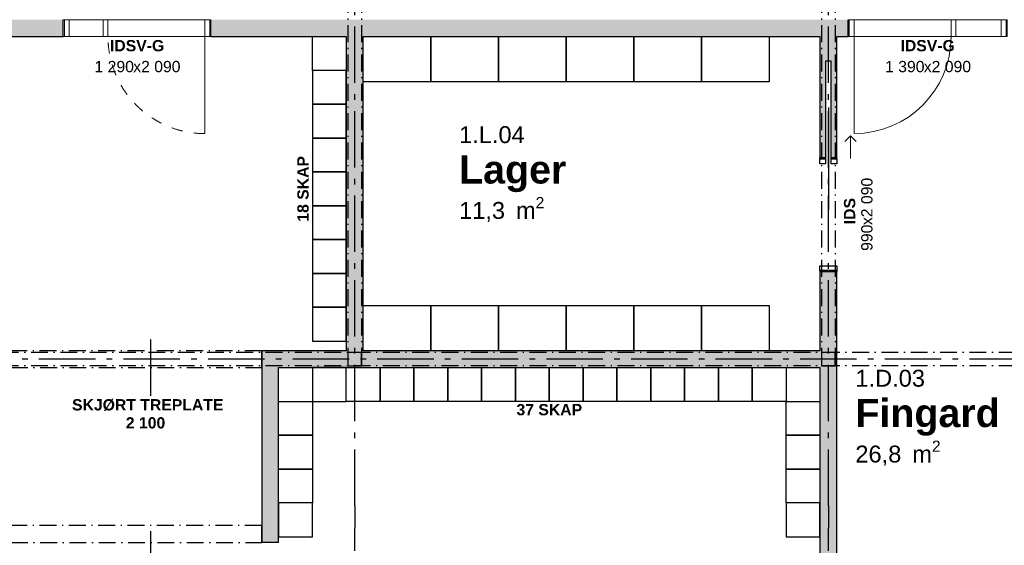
# Model space of a CAD drawing. Header units: millimetres. Extents: x 269 to 62306, y -15633 to 20300.
# Tile 31 of 90: x 16229 to 24960, y -151 to 4510. Entities that reach past the tile are written whole.
import ezdxf
from ezdxf.enums import TextEntityAlignment as Align

# ---------------------------------------------------------------- set-up
doc = ezdxf.new("R2010")
doc.units = ezdxf.units.MM
doc.header["$LTSCALE"] = 0.5
doc.header["$MEASUREMENT"] = 0
for name, pattern in [('Akselinje', [1500, 1000, -200, 100, -200]), ('Over snittplan', [520, 300, -100, 20, -100]), ('PLINE', [0]), ('Stipling', [400, 200, -200])]:
    doc.linetypes.add(name, pattern=pattern)
for name, color, linetype in [('222- Søyler', 7, 'Continuous'), ('222- Søyler  (Skravur)', 7, 'Continuous'), ('223- Bjelker', 7, 'Continuous'), ('242- Ikke-bærende innervegger (Skravur)(Nye konstruksjoner)', 7, 'Continuous'), ('242- Ikke-bærende innervegger(Nye konstruksjoner)', 7, 'Continuous'), ('244- Vinduer_ dører_ foldevegger(Nye konstruksjoner)', 7, 'Continuous'), ('245- Skjørt tekst', 7, 'Continuous'), ('245- Skjørt(Nye konstruksjoner)', 7, 'Continuous'), ('68-- Inventar (løst)(Nye konstruksjoner)', 7, 'Continuous'), ('68-- Inventar (tekst)(Nye konstruksjoner)', 7, 'Continuous'), ('82-- Modullinjer', 7, 'Continuous'), ('82-- Modullinjer(Nye konstruksjoner)', 7, 'Continuous'), ('852- Teknisk_symbolsk informasjon_ bygning(Nye konstruksjoner)', 7, 'Continuous'), ('862- M___Nettoareal(Nye konstruksjoner)', 7, 'Continuous'), ('862- M___Nettoareal(Tekst)(Nye konstruksjoner)', 7, 'Continuous')]:
    doc.layers.add(name, color=color, linetype=linetype)
doc.layers.add('234- Vinduer_ dører_ porter(Nye konstruksjoner)', color=7, linetype='Continuous', lineweight=0)
doc.styles.add('GENERATED_STYLE_1', font='Arial.ttf')
doc.styles.add('GENERATED_STYLE_2', font='Arial Bold.ttf')

# ---------------------------------------------------------------- blocks, each defined once
blk = doc.blocks.new('Fingard C_D_1.D.03_12', base_point=(24610.4, 1007.9))
at = {"layer": '862- M___Nettoareal(Tekst)(Nye konstruksjoner)', "insert": (23639, 777.1), "char_height": 150, "attachment_point": 1, "style": 'GENERATED_STYLE_1'}
blk.add_mtext('\\A1;{\\pql;\\pt0,100;\\fArial|b0|i0|c0|p0;\\W1.000000;26,8\\fArial|b0|i0|c0|p0;\\W1.000000;\\A1{\\H.66x;\\S^  ;}\\fArial|b0|i0|c0|p0;\\W1.000000; m\\fArial|b0|i0|c0|p0;\\W1.000000;\\A1{\\H.66x;\\S2^  ;}}', dxfattribs=at)
at = {"layer": '862- M___Nettoareal(Tekst)(Nye konstruksjoner)'}
for tag, height, style, p in [('ROOM_NUMBER', 150, 'GENERATED_STYLE_1', (23639, 1405.7)), ('ROOM_NAME', 250, 'GENERATED_STYLE_2', (23639, 1147.1))]:
    blk.add_attdef(tag, text='', height=height, dxfattribs=dict(at, style=style)).set_placement(p, align=Align.TOP_LEFT)
blk = doc.blocks.new('Stellerom A_B_1.B.02_14', base_point=(20480, 5331.8))
at = {"layer": '862- M___Nettoareal(Tekst)(Nye konstruksjoner)', "insert": (19362.3, 4977.1), "char_height": 150, "attachment_point": 1, "style": 'GENERATED_STYLE_1'}
blk.add_mtext('\\A1;{\\pql;\\pt0,100;\\fArial|b0|i0|c0|p0;\\W1.000000;7,8\\fArial|b0|i0|c0|p0;\\W1.000000;\\A1{\\H.66x;\\S^  ;}\\fArial|b0|i0|c0|p0;\\W1.000000; m\\fArial|b0|i0|c0|p0;\\W1.000000;\\A1{\\H.66x;\\S2^  ;}}', dxfattribs=at)
at = {"layer": '862- M___Nettoareal(Tekst)(Nye konstruksjoner)'}
for tag, height, style, p in [('ROOM_NUMBER', 150, 'GENERATED_STYLE_1', (19362.3, 5605.7)), ('ROOM_NAME', 250, 'GENERATED_STYLE_2', (19362.3, 5347.1))]:
    blk.add_attdef(tag, text='', height=height, dxfattribs=dict(at, style=style)).set_placement(p, align=Align.TOP_LEFT)
blk = doc.blocks.new('Lager_1.L.04_64', base_point=(20591.8, 3167.9))
at = {"layer": '862- M___Nettoareal(Tekst)(Nye konstruksjoner)', "insert": (20125, 2937.2), "char_height": 150, "attachment_point": 1, "style": 'GENERATED_STYLE_1'}
blk.add_mtext('\\A1;{\\pql;\\pt0,100;\\fArial|b0|i0|c0|p0;\\W1.000000;11,3\\fArial|b0|i0|c0|p0;\\W1.000000;\\A1{\\H.66x;\\S^  ;}\\fArial|b0|i0|c0|p0;\\W1.000000; m\\fArial|b0|i0|c0|p0;\\W1.000000;\\A1{\\H.66x;\\S2^  ;}}', dxfattribs=at)
at = {"layer": '862- M___Nettoareal(Tekst)(Nye konstruksjoner)'}
for tag, height, style, p in [('ROOM_NUMBER', 150, 'GENERATED_STYLE_1', (20125, 3565.8)), ('ROOM_NAME', 250, 'GENERATED_STYLE_2', (20125, 3307.2))]:
    blk.add_attdef(tag, text='', height=height, dxfattribs=dict(at, style=style)).set_placement(p, align=Align.TOP_LEFT)
blk = doc.blocks.new('Dør med sidefelt på side 2_4')
at = {"layer": '234- Vinduer_ dører_ porter(Nye konstruksjoner)', "linetype": 'PLINE'}
for p, q in [((652, 0), (652, 860)), ((-695, 0), (-705, 0)), ((-705, 0), (-705, -150)), ((-652, 0), (-695, 0)), ((-695, 0), (-695, -150)), ((-652, -150), (-652, 0)), ((-208, 0), (-251, 0)), ((-251, 0), (-251, -150)), ((-208, 0), (652, 0)), ((-208, -150), (-208, 0)), ((695, 0), (652, 0)), ((652, 0), (652, -150)), ((695, 0), (705, 0)), ((695, -150), (695, 0)), ((705, 0), (705, -150)), ((-695, -150), (-705, -150)), ((-695, -150), (-652, -150)), ((652, -150), (-652, -150)), ((-251, -150), (-208, -150)), ((652, -150), (695, -150)), ((695, -150), (705, -150))]:
    blk.add_line(p, q, dxfattribs=at)
at = {"layer": '234- Vinduer_ dører_ porter(Nye konstruksjoner)', "linetype": 'PLINE', "flags": 128}
blk.add_lwpolyline([(-652, -150), (-251, -150), (-251, 0), (-652, 0)], close=True, dxfattribs=at)
at = {"layer": '234- Vinduer_ dører_ porter(Nye konstruksjoner)', "linetype": 'PLINE'}
blk.add_arc((652, 0), 860, 90, 180, dxfattribs=at)
at = {"layer": '244- Vinduer_ dører_ foldevegger(Nye konstruksjoner)', "linetype": 'PLINE'}
for p, q in [((-705, 0), (-705, -150)), ((-705, 0), (-705, -150)), ((705, 0), (705, -150)), ((705, 0), (705, -150))]:
    blk.add_line(p, q, dxfattribs=at)
blk = doc.blocks.new('Dørstempel_2')
at = {"layer": '852- Teknisk_symbolsk informasjon_ bygning(Nye konstruksjoner)', "char_height": 100, "attachment_point": 1, "style": 'GENERATED_STYLE_1'}
for s, insert in [('\\A1;{\\pql;\\pt0,100;\\fArial|b0|i0|c0|p0;\\W1.000000;1\xa0390\\fArial|b0|i0|c0|p0;\\W1.000000;\\A1{\\H.66x;\\S^  ;}\\fArial|b0|i0|c0|p0;\\W1.000000;\\fArial|b0|i0|c0|p0;\\W1.000000;\\A1{\\H.66x;\\S^  ;}}', (-377.5, -365.7)), ('\\A1;{\\pql;\\pt0,100;\\fArial|b0|i0|c0|p0;\\W1.000000;x2\xa0090\\fArial|b0|i0|c0|p0;\\W1.000000;\\A1{\\H.66x;\\S^  ;}\\fArial|b0|i0|c0|p0;\\W1.000000;\\fArial|b0|i0|c0|p0;\\W1.000000;\\A1{\\H.66x;\\S^  ;}}', (-34.3, -365.7))]:
    blk.add_mtext(s, dxfattribs=dict(at, insert=insert))
at = {"layer": '852- Teknisk_symbolsk informasjon_ bygning(Nye konstruksjoner)', "style": 'GENERATED_STYLE_2'}
blk.add_attdef('AC_WIDO_ID', text='', height=100, dxfattribs=at).set_placement((0, -310.3), align=Align.BOTTOM_CENTER)
blk = doc.blocks.new('Dør med sidefelt på side 2_3')
at = {"layer": '234- Vinduer_ dører_ porter(Nye konstruksjoner)', "linetype": 'PLINE'}
for p, q in [((602, 0), (602, 860)), ((-645, 0), (-655, 0)), ((-655, 0), (-655, -150)), ((-602, 0), (-645, 0)), ((-645, 0), (-645, -150)), ((-602, -150), (-602, 0)), ((-258, 0), (-301, 0)), ((-301, 0), (-301, -150)), ((-258, 0), (602, 0)), ((-258, -150), (-258, 0)), ((645, 0), (602, 0)), ((602, 0), (602, -150)), ((645, 0), (655, 0)), ((645, -150), (645, 0)), ((655, 0), (655, -150)), ((-645, -150), (-655, -150)), ((-645, -150), (-602, -150)), ((602, -150), (-602, -150)), ((-301, -150), (-258, -150)), ((602, -150), (645, -150)), ((645, -150), (655, -150))]:
    blk.add_line(p, q, dxfattribs=at)
at = {"layer": '234- Vinduer_ dører_ porter(Nye konstruksjoner)', "linetype": 'PLINE', "flags": 128}
blk.add_lwpolyline([(-602, -150), (-301, -150), (-301, 0), (-602, 0)], close=True, dxfattribs=at)
at = {"layer": '234- Vinduer_ dører_ porter(Nye konstruksjoner)', "linetype": 'Stipling'}
blk.add_arc((602, 0), 860, 90, 180, dxfattribs=at)
at = {"layer": '244- Vinduer_ dører_ foldevegger(Nye konstruksjoner)', "linetype": 'PLINE'}
for p, q in [((-655, 0), (-655, -150)), ((-655, 0), (-655, -150)), ((655, 0), (655, -150)), ((655, 0), (655, -150))]:
    blk.add_line(p, q, dxfattribs=at)
blk = doc.blocks.new('Dørstempel_13')
at = {"layer": '852- Teknisk_symbolsk informasjon_ bygning(Nye konstruksjoner)', "char_height": 100, "attachment_point": 1, "style": 'GENERATED_STYLE_1'}
for s, insert in [('\\A1;{\\pql;\\pt0,100;\\fArial|b0|i0|c0|p0;\\W1.000000;1\xa0290\\fArial|b0|i0|c0|p0;\\W1.000000;\\A1{\\H.66x;\\S^  ;}\\fArial|b0|i0|c0|p0;\\W1.000000;\\fArial|b0|i0|c0|p0;\\W1.000000;\\A1{\\H.66x;\\S^  ;}}', (-377.5, -365.7)), ('\\A1;{\\pql;\\pt0,100;\\fArial|b0|i0|c0|p0;\\W1.000000;x2\xa0090\\fArial|b0|i0|c0|p0;\\W1.000000;\\A1{\\H.66x;\\S^  ;}\\fArial|b0|i0|c0|p0;\\W1.000000;\\fArial|b0|i0|c0|p0;\\W1.000000;\\A1{\\H.66x;\\S^  ;}}', (-34.3, -365.7))]:
    blk.add_mtext(s, dxfattribs=dict(at, insert=insert))
at = {"layer": '852- Teknisk_symbolsk informasjon_ bygning(Nye konstruksjoner)', "style": 'GENERATED_STYLE_2'}
blk.add_attdef('AC_WIDO_ID', text='', height=100, dxfattribs=at).set_placement((0, -310.3), align=Align.BOTTOM_CENTER)
blk = doc.blocks.new('Skyvedør med pocketkarm_2')
at = {"layer": '234- Vinduer_ dører_ porter(Nye konstruksjoner)', "linetype": 'PLINE'}
for p, q in [((500, 120), (700, 120)), ((700, 120), (650, 170)), ((700, 120), (650, 70))]:
    blk.add_line(p, q, dxfattribs=at)
at = {"layer": '244- Vinduer_ dører_ foldevegger(Nye konstruksjoner)', "linetype": 'PLINE'}
for p, q in [((-505, 0), (-505, -150)), ((-495, 0), (-505, 0)), ((-505, 0), (-505, -150)), ((-505, 0), (-505, -150)), ((-452, 0), (-495, 0)), ((-495, 0), (-495, -150)), ((-452, -150), (-452, 0)), ((495, 0), (452, 0)), ((452, 0), (452, -50)), ((495, 0), (505, 0)), ((495, -50), (495, 0)), ((505, 0), (505, -50)), ((505, 0), (505, -50)), ((505, 0), (505, -50)), ((952, -75), (48, -75)), ((452, -50), (495, -50)), ((495, -50), (505, -50)), ((-495, -150), (-505, -150)), ((-495, -150), (-452, -150)), ((495, -100), (452, -100)), ((452, -100), (452, -150)), ((452, -150), (495, -150)), ((495, -100), (505, -100)), ((495, -150), (495, -100)), ((495, -150), (505, -150)), ((505, -100), (505, -150)), ((505, -100), (505, -150)), ((505, -100), (505, -150))]:
    blk.add_line(p, q, dxfattribs=at)
blk = doc.blocks.new('Dørstempel_10')
at = {"layer": '852- Teknisk_symbolsk informasjon_ bygning(Nye konstruksjoner)', "char_height": 100, "attachment_point": 1, "style": 'GENERATED_STYLE_1'}
for s, insert in [('\\A1;{\\pql;\\pt0,100;\\fArial|b0|i0|c0|p0;\\W1.000000;990\\fArial|b0|i0|c0|p0;\\W1.000000;\\A1{\\H.66x;\\S^  ;}\\fArial|b0|i0|c0|p0;\\W1.000000;\\fArial|b0|i0|c0|p0;\\W1.000000;\\A1{\\H.66x;\\S^  ;}}', (-320.3, -365.7)), ('\\A1;{\\pql;\\pt0,100;\\fArial|b0|i0|c0|p0;\\W1.000000;x2\xa0090\\fArial|b0|i0|c0|p0;\\W1.000000;\\A1{\\H.66x;\\S^  ;}\\fArial|b0|i0|c0|p0;\\W1.000000;\\fArial|b0|i0|c0|p0;\\W1.000000;\\A1{\\H.66x;\\S^  ;}}', (-91.5, -365.7))]:
    blk.add_mtext(s, dxfattribs=dict(at, insert=insert))
at = {"layer": '852- Teknisk_symbolsk informasjon_ bygning(Nye konstruksjoner)', "style": 'GENERATED_STYLE_2'}
blk.add_attdef('AC_WIDO_ID', text='', height=100, dxfattribs=at).set_placement((0, -308.6), align=Align.BOTTOM_CENTER)
blk = doc.blocks.new('Standard grid marker')
at = {"layer": '82-- Modullinjer', "linetype": 'Akselinje'}
for q in [(0, 0), (18800, 0)]:
    blk.add_line((200, 0), q, dxfattribs=at)
at = {"layer": '82-- Modullinjer', "style": 'GENERATED_STYLE_2'}
blk.add_attdef('AC_MarkerText_1', text='', height=250, rotation=270, dxfattribs=at).set_placement((19482.1, -57.1), align=Align.TOP_CENTER)
blk = doc.blocks.new('Standard grid marker_4')
at = {"layer": '82-- Modullinjer', "linetype": 'Akselinje'}
blk.add_line((200, 0), (53500, 0), dxfattribs=at)
at = {"layer": '82-- Modullinjer', "style": 'GENERATED_STYLE_2'}
blk.add_attdef('AC_MarkerText_1', text='', height=250, rotation=180, dxfattribs=at).set_placement((54000, -239.3), align=Align.TOP_CENTER)
blk = doc.blocks.new('Standard grid marker_6')
at = {"layer": '82-- Modullinjer(Nye konstruksjoner)', "linetype": 'Akselinje'}
blk.add_line((13900, 0), (14100, 0), dxfattribs=at)
at = {"layer": '82-- Modullinjer(Nye konstruksjoner)', "style": 'GENERATED_STYLE_2'}
blk.add_attdef('AC_MarkerText_1', text='', height=250, rotation=270, dxfattribs=at).set_placement((-117.9, -57.1), align=Align.TOP_CENTER)
blk = doc.blocks.new('Label_13', base_point=(17390, 1575))
at = {"layer": '245- Skjørt tekst', "linetype": 'PLINE'}
for p, q in [((17390, 1674), (17390, 1476)), ((17390, 1476), (17390, 1175))]:
    blk.add_line(p, q, dxfattribs=at)
at = {"layer": '245- Skjørt tekst', "char_height": 100, "attachment_point": 2, "style": 'GENERATED_STYLE_2'}
for s, insert in [('\\A1;{\\pqc;\\pt0,1000;\\fArial|b1|i0|c0|p0;\\W1.000000;SKJØRT TREPLATE\\fArial|b1|i0|c0|p0;\\W1.000000;\\A1{\\H.66x;\\S^  ;}\\fArial|b1|i0|c0|p0;\\W1.000000;\\fArial|b1|i0|c0|p0;\\W1.000000;\\A1{\\H.66x;\\S^  ;}\\fArial|b1|i0|c0|p0;\\W1.000000; \\fArial|b1|i0|c0|p0;\\W1.000000;\\fArial|b1|i0|c0|p0;\\W1.000000;\\fArial|b1|i0|c0|p0;\\W1.000000;\\fArial|b1|i0|c0|p0;\\W1.000000;\\fArial|b1|i0|c0|p0;\\W1.000000;\\fArial|b1|i0|c0|p0;\\W1.000000;\\fArial|b1|i0|c0|p0;\\W1.000000;\\fArial|b1|i0|c0|p0;\\W1.000000;\\fArial|b1|i0|c0|p0;\\W1.000000;\\fArial|b1|i0|c0|p0;\\W1.000000;\\fArial|b1|i0|c0|p0;\\W1.000000;\\fArial|b1|i0|c0|p0;\\W1.000000;\\fArial|b1|i0|c0|p0;\\W1.000000;\\fArial|b1|i0|c0|p0;\\W1.000000;\\fArial|b1|i0|c0|p0;\\W1.000000;\\fArial|b1|i0|c0|p0;\\W1.000000;\\fArial|b1|i0|c0|p0;\\W1.000000;\\fArial|b1|i0|c0|p0;\\W1.000000;\\fArial|b1|i0|c0|p0;\\W1.000000;\\fArial|b1|i0|c0|p0;\\W1.000000;\\fArial|b1|i0|c0|p0;\\W1.000000;\\fArial|b1|i0|c0|p0;\\W1.000000;\\fArial|b1|i0|c0|p0;\\W1.000000;\\fArial|b1|i0|c0|p0;\\W1.000000;\\fArial|b1|i0|c0|p0;\\W1.000000;\\fArial|b1|i0|c0|p0;\\W1.000000;\\fArial|b1|i0|c0|p0;\\W1.000000;\\fArial|b1|i0|c0|p0;\\W1.000000;\\fArial|b1|i0|c0|p0;\\W1.000000;\\fArial|b1|i0|c0|p0;\\W1.000000;\\fArial|b1|i0|c0|p0;\\W1.000000;\\fArial|b1|i0|c0|p0;\\W1.000000;\\fArial|b1|i0|c0|p0;\\W1.000000;\\fArial|b1|i0|c0|p0;\\W1.000000;\\fArial|b1|i0|c0|p0;\\W1.000000;\\fArial|b1|i0|c0|p0;\\W1.000000;\\fArial|b1|i0|c0|p0;\\W1.000000;\\fArial|b1|i0|c0|p0;\\W1.000000;\\fArial|b1|i0|c0|p0;\\W1.000000;\\fArial|b1|i0|c0|p0;\\W1.000000;\\fArial|b1|i0|c0|p0;\\W1.000000;\\fArial|b1|i0|c0|p0;\\W1.000000;\\fArial|b1|i0|c0|p0;\\W1.000000;}', (17390, 1145)), ('\\A1;{\\pqc;\\pt0,1000;\\fArial|b1|i0|c0|p0;\\W1.000000;2\xa0100 \\fArial|b1|i0|c0|p0;\\W1.000000;\\A1{\\H.66x;\\S^  ;}\\fArial|b1|i0|c0|p0;\\W1.000000;\\fArial|b1|i0|c0|p0;\\W1.000000;\\A1{\\H.66x;\\S^  ;}\\fArial|b1|i0|c0|p0;\\W1.000000;\\fArial|b1|i0|c0|p0;\\W1.000000;\\fArial|b1|i0|c0|p0;\\W1.000000;\\fArial|b1|i0|c0|p0;\\W1.000000;\\fArial|b1|i0|c0|p0;\\W1.000000;\\fArial|b1|i0|c0|p0;\\W1.000000;\\fArial|b1|i0|c0|p0;\\W1.000000;\\fArial|b1|i0|c0|p0;\\W1.000000;\\fArial|b1|i0|c0|p0;\\W1.000000;\\fArial|b1|i0|c0|p0;\\W1.000000;\\fArial|b1|i0|c0|p0;\\W1.000000;\\fArial|b1|i0|c0|p0;\\W1.000000;\\fArial|b1|i0|c0|p0;\\W1.000000;\\fArial|b1|i0|c0|p0;\\W1.000000;\\fArial|b1|i0|c0|p0;\\W1.000000;\\fArial|b1|i0|c0|p0;\\W1.000000;\\fArial|b1|i0|c0|p0;\\W1.000000;\\fArial|b1|i0|c0|p0;\\W1.000000;\\fArial|b1|i0|c0|p0;\\W1.000000;\\fArial|b1|i0|c0|p0;\\W1.000000;\\fArial|b1|i0|c0|p0;\\W1.000000;\\fArial|b1|i0|c0|p0;\\W1.000000;\\fArial|b1|i0|c0|p0;\\W1.000000;\\fArial|b1|i0|c0|p0;\\W1.000000;\\fArial|b1|i0|c0|p0;\\W1.000000;\\fArial|b1|i0|c0|p0;\\W1.000000;\\fArial|b1|i0|c0|p0;\\W1.000000;\\fArial|b1|i0|c0|p0;\\W1.000000;\\fArial|b1|i0|c0|p0;\\W1.000000;\\fArial|b1|i0|c0|p0;\\W1.000000;\\fArial|b1|i0|c0|p0;\\W1.000000;\\fArial|b1|i0|c0|p0;\\W1.000000;\\fArial|b1|i0|c0|p0;\\W1.000000;\\fArial|b1|i0|c0|p0;\\W1.000000;\\fArial|b1|i0|c0|p0;\\W1.000000;\\fArial|b1|i0|c0|p0;\\W1.000000;\\fArial|b1|i0|c0|p0;\\W1.000000;\\fArial|b1|i0|c0|p0;\\W1.000000;\\fArial|b1|i0|c0|p0;\\W1.000000;\\fArial|b1|i0|c0|p0;\\W1.000000;\\fArial|b1|i0|c0|p0;\\W1.000000;\\fArial|b1|i0|c0|p0;\\W1.000000;\\fArial|b1|i0|c0|p0;\\W1.000000;\\fArial|b1|i0|c0|p0;\\W1.000000;}', (17390, 985))]:
    blk.add_mtext(s, dxfattribs=dict(at, insert=insert))
blk = doc.blocks.new('Label_17', base_point=(17390, -125))
at = {"layer": '245- Skjørt tekst', "linetype": 'PLINE'}
for p, q in [((17390, -26), (17390, -224)), ((17390, -224), (17390, -525))]:
    blk.add_line(p, q, dxfattribs=at)
at = {"layer": '245- Skjørt tekst', "char_height": 100, "attachment_point": 2, "style": 'GENERATED_STYLE_2'}
for s, insert in [('\\A1;{\\pqc;\\pt0,1000;\\fArial|b1|i0|c0|p0;\\W1.000000;SKJØRT TREPLATE\\fArial|b1|i0|c0|p0;\\W1.000000;\\A1{\\H.66x;\\S^  ;}\\fArial|b1|i0|c0|p0;\\W1.000000;\\fArial|b1|i0|c0|p0;\\W1.000000;\\A1{\\H.66x;\\S^  ;}\\fArial|b1|i0|c0|p0;\\W1.000000; \\fArial|b1|i0|c0|p0;\\W1.000000;\\fArial|b1|i0|c0|p0;\\W1.000000;\\fArial|b1|i0|c0|p0;\\W1.000000;\\fArial|b1|i0|c0|p0;\\W1.000000;\\fArial|b1|i0|c0|p0;\\W1.000000;\\fArial|b1|i0|c0|p0;\\W1.000000;\\fArial|b1|i0|c0|p0;\\W1.000000;\\fArial|b1|i0|c0|p0;\\W1.000000;\\fArial|b1|i0|c0|p0;\\W1.000000;\\fArial|b1|i0|c0|p0;\\W1.000000;\\fArial|b1|i0|c0|p0;\\W1.000000;\\fArial|b1|i0|c0|p0;\\W1.000000;\\fArial|b1|i0|c0|p0;\\W1.000000;\\fArial|b1|i0|c0|p0;\\W1.000000;\\fArial|b1|i0|c0|p0;\\W1.000000;\\fArial|b1|i0|c0|p0;\\W1.000000;\\fArial|b1|i0|c0|p0;\\W1.000000;\\fArial|b1|i0|c0|p0;\\W1.000000;\\fArial|b1|i0|c0|p0;\\W1.000000;\\fArial|b1|i0|c0|p0;\\W1.000000;\\fArial|b1|i0|c0|p0;\\W1.000000;\\fArial|b1|i0|c0|p0;\\W1.000000;\\fArial|b1|i0|c0|p0;\\W1.000000;\\fArial|b1|i0|c0|p0;\\W1.000000;\\fArial|b1|i0|c0|p0;\\W1.000000;\\fArial|b1|i0|c0|p0;\\W1.000000;\\fArial|b1|i0|c0|p0;\\W1.000000;\\fArial|b1|i0|c0|p0;\\W1.000000;\\fArial|b1|i0|c0|p0;\\W1.000000;\\fArial|b1|i0|c0|p0;\\W1.000000;\\fArial|b1|i0|c0|p0;\\W1.000000;\\fArial|b1|i0|c0|p0;\\W1.000000;\\fArial|b1|i0|c0|p0;\\W1.000000;\\fArial|b1|i0|c0|p0;\\W1.000000;\\fArial|b1|i0|c0|p0;\\W1.000000;\\fArial|b1|i0|c0|p0;\\W1.000000;\\fArial|b1|i0|c0|p0;\\W1.000000;\\fArial|b1|i0|c0|p0;\\W1.000000;\\fArial|b1|i0|c0|p0;\\W1.000000;\\fArial|b1|i0|c0|p0;\\W1.000000;\\fArial|b1|i0|c0|p0;\\W1.000000;\\fArial|b1|i0|c0|p0;\\W1.000000;\\fArial|b1|i0|c0|p0;\\W1.000000;}', (17390, -555)), ('\\A1;{\\pqc;\\pt0,1000;\\fArial|b1|i0|c0|p0;\\W1.000000;2\xa0100 \\fArial|b1|i0|c0|p0;\\W1.000000;\\A1{\\H.66x;\\S^  ;}\\fArial|b1|i0|c0|p0;\\W1.000000;\\fArial|b1|i0|c0|p0;\\W1.000000;\\A1{\\H.66x;\\S^  ;}\\fArial|b1|i0|c0|p0;\\W1.000000;\\fArial|b1|i0|c0|p0;\\W1.000000;\\fArial|b1|i0|c0|p0;\\W1.000000;\\fArial|b1|i0|c0|p0;\\W1.000000;\\fArial|b1|i0|c0|p0;\\W1.000000;\\fArial|b1|i0|c0|p0;\\W1.000000;\\fArial|b1|i0|c0|p0;\\W1.000000;\\fArial|b1|i0|c0|p0;\\W1.000000;\\fArial|b1|i0|c0|p0;\\W1.000000;\\fArial|b1|i0|c0|p0;\\W1.000000;\\fArial|b1|i0|c0|p0;\\W1.000000;\\fArial|b1|i0|c0|p0;\\W1.000000;\\fArial|b1|i0|c0|p0;\\W1.000000;\\fArial|b1|i0|c0|p0;\\W1.000000;\\fArial|b1|i0|c0|p0;\\W1.000000;\\fArial|b1|i0|c0|p0;\\W1.000000;\\fArial|b1|i0|c0|p0;\\W1.000000;\\fArial|b1|i0|c0|p0;\\W1.000000;\\fArial|b1|i0|c0|p0;\\W1.000000;\\fArial|b1|i0|c0|p0;\\W1.000000;\\fArial|b1|i0|c0|p0;\\W1.000000;\\fArial|b1|i0|c0|p0;\\W1.000000;\\fArial|b1|i0|c0|p0;\\W1.000000;\\fArial|b1|i0|c0|p0;\\W1.000000;\\fArial|b1|i0|c0|p0;\\W1.000000;\\fArial|b1|i0|c0|p0;\\W1.000000;\\fArial|b1|i0|c0|p0;\\W1.000000;\\fArial|b1|i0|c0|p0;\\W1.000000;\\fArial|b1|i0|c0|p0;\\W1.000000;\\fArial|b1|i0|c0|p0;\\W1.000000;\\fArial|b1|i0|c0|p0;\\W1.000000;\\fArial|b1|i0|c0|p0;\\W1.000000;\\fArial|b1|i0|c0|p0;\\W1.000000;\\fArial|b1|i0|c0|p0;\\W1.000000;\\fArial|b1|i0|c0|p0;\\W1.000000;\\fArial|b1|i0|c0|p0;\\W1.000000;\\fArial|b1|i0|c0|p0;\\W1.000000;\\fArial|b1|i0|c0|p0;\\W1.000000;\\fArial|b1|i0|c0|p0;\\W1.000000;\\fArial|b1|i0|c0|p0;\\W1.000000;\\fArial|b1|i0|c0|p0;\\W1.000000;\\fArial|b1|i0|c0|p0;\\W1.000000;\\fArial|b1|i0|c0|p0;\\W1.000000;\\fArial|b1|i0|c0|p0;\\W1.000000;}', (17390, -715))]:
    blk.add_mtext(s, dxfattribs=dict(at, insert=insert))

msp = doc.modelspace()

# ---------------------------------------------------------------- hatches: boundary and pattern name
at = {"layer": '222- Søyler  (Skravur)', "linetype": 'Continuous'}
for points in [[(19140, 1440), (19260, 1440), (19260, 1560), (19140, 1560)], [(23340, 1440), (23460, 1440), (23460, 1560), (23340, 1560)]]:
    msp.add_hatch(color=256, dxfattribs=at).paths.add_polyline_path(points)
at = {"layer": '242- Ikke-bærende innervegger (Skravur)(Nye konstruksjoner)', "linetype": 'Continuous'}
for points in [[(10640, 4510), (10640, 4360), (16615, 4360), (16615, 4510)], [(23575, 4510), (17925, 4510), (17925, 4360), (23575, 4360)], [(19275, 1575), (19275, 4360), (19125, 4360), (19125, 1575)], [(23475, 4360), (23325, 4360), (23325, 3285), (23375, 3285), (23375, 4141), (23425, 4141), (23425, 3285), (23475, 3285)], [(23325, 2275), (23325, 1500), (23475, 1500), (23475, 2275)], [(18375, 1575), (18375, 1425), (18525, 1425)], [(18525, 1575), (18375, 1575), (18525, 1425)], [(18525, 1425), (19124.3, 1425), (19124.3, 1575), (18525, 1575)], [(19124.3, 1425), (23325, 1425), (23325, 1575), (19124.3, 1575)], [(23325, -225), (23475, -225), (23475, 1500), (23325, 1500)], [(18375, 1425), (18375, -125), (18525, -125), (18525, 1425)]]:
    msp.add_hatch(color=256, dxfattribs=at).paths.add_polyline_path(points)

# ---------------------------------------------------------------- linework, layer by layer
at = {"layer": '222- Søyler', "linetype": 'PLINE', "flags": 128}
for points in [[(19140, 1440), (19260, 1440), (19260, 1560), (19140, 1560)], [(23340, 1440), (23460, 1440), (23460, 1560), (23340, 1560)]]:
    msp.add_lwpolyline(points, close=True, dxfattribs=at)
at = {"layer": '223- Bjelker', "linetype": 'Over snittplan'}
for p, q in [((19140, 14600), (19140, 1440)), ((19260, 14600), (19260, 1440)), ((23340, 14600), (23340, 1440)), ((23460, 14600), (23460, 1440)), ((27660, 1560), (2340, 1560)), ((27660, 1440), (2340, 1440)), ((19140, 1440), (19260, 1440)), ((23340, 1440), (23460, 1440))]:
    msp.add_line(p, q, dxfattribs=at)
at = {"layer": '242- Ikke-bærende innervegger(Nye konstruksjoner)', "linetype": 'PLINE'}
for p, q in [((16615, 4360), (16615, 4510)), ((17925, 4360), (17925, 4510)), ((23575, 4360), (23575, 4510)), ((23375, 3285), (23325, 3285)), ((23475, 3285), (23425, 3285)), ((23475, 2275), (23325, 2275))]:
    msp.add_line(p, q, dxfattribs=at)
at = {"layer": '242- Ikke-bærende innervegger(Nye konstruksjoner)', "linetype": 'PLINE', "flags": 128}
for points in [[(15400, 4360), (16615, 4360)], [(17925, 4360), (19125, 4360)], [(19125, 4360), (19125, 1575)], [(19275, 4360), (23325, 4360)], [(19275, 1575), (19275, 4360)], [(23325, 4360), (23325, 3285)], [(23475, 4360), (23575, 4360)], [(23475, 3285), (23475, 4360)], [(23325, 2275), (23325, 1575)], [(23475, 1500), (23475, 2275)], [(18375, 1575), (18375, 1425)], [(19124.3, 1575), (18375, 1575)], [(19125, 1575), (19124.3, 1575)], [(23325, 1575), (19275, 1575)], [(23475, -225), (23475, 1500)], [(18375, 1425), (18375, -125)], [(18525, 1425), (19124.3, 1425)], [(18525, -125), (18525, 1425)], [(19124.3, 1425), (23325, 1425)], [(23325, 1425), (23325, -225)], [(18525, -125), (18375, -125)]]:
    msp.add_lwpolyline(points, dxfattribs=at)
at = {"layer": '244- Vinduer_ dører_ foldevegger(Nye konstruksjoner)', "linetype": 'PLINE'}
for p, q in [((23375, 4141), (23375, 3275)), ((23425, 4141), (23375, 4141)), ((23425, 3275), (23425, 4141))]:
    msp.add_line(p, q, dxfattribs=at)
at = {"layer": '245- Skjørt(Nye konstruksjoner)', "linetype": 'Over snittplan', "flags": 128}
for points in [[(18375, 1575), (16150, 1575)], [(18375, 1425), (18375, 1575)], [(16150, 1425), (18375, 1425)], [(18375, 25), (16150, 25)], [(18375, -125), (18375, 25)], [(16150, -125), (18375, -125)]]:
    msp.add_lwpolyline(points, dxfattribs=at)
at = {"layer": '68-- Inventar (løst)(Nye konstruksjoner)', "linetype": 'PLINE', "flags": 128}
for points in [[(18825, 4060), (18825, 4360), (19125, 4360), (19125, 4060)], [(19275, 4360), (19875, 4360), (19875, 3960), (19275, 3960)], [(19875, 4360), (20475, 4360), (20475, 3960), (19875, 3960)], [(20475, 4360), (21075, 4360), (21075, 3960), (20475, 3960)], [(21075, 4360), (21675, 4360), (21675, 3960), (21075, 3960)], [(21675, 4360), (22275, 4360), (22275, 3960), (21675, 3960)], [(22275, 4360), (22875, 4360), (22875, 3960), (22275, 3960)], [(19125, 4060), (18825, 4060), (18825, 3760), (19125, 3760)], [(19125, 3760), (18825, 3760), (18825, 3460), (19125, 3460)], [(19125, 3460), (18825, 3460), (18825, 3160), (19125, 3160)], [(19125, 3160), (18825, 3160), (18825, 2860), (19125, 2860)], [(19125, 2860), (18825, 2860), (18825, 2560), (19125, 2560)], [(19125, 2560), (18825, 2560), (18825, 2260), (19125, 2260)], [(19125, 2260), (18825, 2260), (18825, 1960), (19125, 1960)], [(19125, 1960), (18825, 1960), (18825, 1660), (19125, 1660)], [(19275, 1975), (19875, 1975), (19875, 1575), (19275, 1575)], [(19875, 1975), (20475, 1975), (20475, 1575), (19875, 1575)], [(20475, 1975), (21075, 1975), (21075, 1575), (20475, 1575)], [(21075, 1975), (21675, 1975), (21675, 1575), (21075, 1575)], [(21675, 1975), (22275, 1975), (22275, 1575), (21675, 1575)], [(22275, 1975), (22875, 1975), (22875, 1575), (22275, 1575)], [(19125, 1125), (19125, 1425), (18825, 1425), (18825, 1125)], [(19425, 1125), (19125, 1125), (19125, 1425), (19425, 1425)], [(19425, 1125), (19425, 1425), (19725, 1425), (19725, 1125)], [(19725, 1125), (19725, 1425), (20025, 1425), (20025, 1125)], [(20025, 1125), (20025, 1425), (20325, 1425), (20325, 1125)], [(20325, 1125), (20325, 1425), (20625, 1425), (20625, 1125)], [(20625, 1125), (20625, 1425), (20925, 1425), (20925, 1125)], [(20925, 1125), (20925, 1425), (21225, 1425), (21225, 1125)], [(21225, 1125), (21225, 1425), (21525, 1425), (21525, 1125)], [(21525, 1125), (21525, 1425), (21825, 1425), (21825, 1125)], [(22125, 1425), (22125, 1125), (21825, 1125), (21825, 1425)], [(22425, 1425), (22425, 1125), (22125, 1125), (22125, 1425)], [(22725, 1425), (22725, 1125), (22425, 1125), (22425, 1425)], [(23025, 1425), (23025, 1125), (22725, 1125), (22725, 1425)], [(18525, 1125), (18825, 1125), (18825, 825), (18525, 825)], [(23025, 1125), (23325, 1125), (23325, 825), (23025, 825)], [(18525, 825), (18825, 825), (18825, 525), (18525, 525)], [(23025, 825), (23325, 825), (23325, 525), (23025, 525)], [(18525, 525), (18825, 525), (18825, 225), (18525, 225)], [(23025, 525), (23325, 525), (23325, 225), (23025, 225)], [(18525, -75), (18825, -75), (18825, 225), (18525, 225)], [(23325, -75), (23325, 225), (23025, 225), (23025, -75)]]:
    msp.add_lwpolyline(points, close=True, dxfattribs=at)

# ---------------------------------------------------------------- block references
at = {"layer": '244- Vinduer_ dører_ foldevegger(Nye konstruksjoner)', "linetype": 'PLINE', "xscale": -1, "zscale": 1000}
for name, p, rotation in [('Dør med sidefelt på side 2_3', (17270, 4360), 180), ('Skyvedør med pocketkarm_2', (23475, 2780), 270)]:
    msp.add_blockref(name, p, dxfattribs=dict(at, rotation=rotation))
at = {"layer": '244- Vinduer_ dører_ foldevegger(Nye konstruksjoner)', "linetype": 'PLINE', "zscale": 1000, "rotation": 180}
msp.add_blockref('Dør med sidefelt på side 2_4', (24280, 4360), dxfattribs=at)
at = {"layer": '245- Skjørt tekst', "linetype": 'PLINE'}
for name, p in [('Label_13', (17390, 1575)), ('Label_17', (17390, -125))]:
    msp.add_blockref(name, p, dxfattribs=at)
at = {"layer": '82-- Modullinjer', "linetype": 'PLINE', "zscale": 1000}
for name, p, rotation in [('Standard grid marker', (19200, 0), 90), ('Standard grid marker', (23400, 0), 90), ('Standard grid marker_4', (54600, 1500), 180)]:
    msp.add_blockref(name, p, dxfattribs=dict(at, rotation=rotation))
at = {"layer": '82-- Modullinjer(Nye konstruksjoner)', "linetype": 'PLINE', "zscale": 1000, "rotation": 90}
for p in [(19200, -14100), (23400, -14100)]:
    msp.add_blockref('Standard grid marker_6', p, dxfattribs=at)
at = {"layer": '852- Teknisk_symbolsk informasjon_ bygning(Nye konstruksjoner)'}
ref = msp.add_blockref('Dørstempel_13', (17270, 4510), dxfattribs=at)
ref.add_attrib('AC_WIDO_ID', 'IDSV-G', dxfattribs={"color": 7, "height": 100, "style": 'GENERATED_STYLE_2'}).set_placement((17270, 4199.7), align=Align.BOTTOM_CENTER)
ref = msp.add_blockref('Dørstempel_2', (24280, 4510), dxfattribs=at)
ref.add_attrib('AC_WIDO_ID', 'IDSV-G', dxfattribs={"color": 7, "height": 100, "style": 'GENERATED_STYLE_2'}).set_placement((24280, 4199.7), align=Align.BOTTOM_CENTER)
ref = msp.add_blockref('Dørstempel_10', (23325, 2780), dxfattribs=dict(at, rotation=90))
ref.add_attrib('AC_WIDO_ID', 'IDS', dxfattribs={"color": 7, "height": 100, "rotation": 90, "style": 'GENERATED_STYLE_2'}).set_placement((23667.9, 2812.5), align=Align.BOTTOM_CENTER)
at = {"layer": '862- M___Nettoareal(Nye konstruksjoner)', "linetype": 'Continuous'}
ref = msp.add_blockref('Stellerom A_B_1.B.02_14', (20480, 5331.8), dxfattribs=at)
ref.add_attrib('ROOM_NAME', 'Stellerom A/B', dxfattribs={"layer": '862- M___Nettoareal(Tekst)(Nye konstruksjoner)', "color": 7, "height": 250, "style": 'GENERATED_STYLE_2'}).set_placement((19362.3, 5347.1), align=Align.TOP_LEFT)
ref.add_attrib('ROOM_NUMBER', '1.B.02', dxfattribs={"layer": '862- M___Nettoareal(Tekst)(Nye konstruksjoner)', "color": 7, "height": 150, "style": 'GENERATED_STYLE_1'}).set_placement((19362.3, 5605.7), align=Align.TOP_LEFT)
ref = msp.add_blockref('Lager_1.L.04_64', (20591.8, 3167.9), dxfattribs=at)
ref.add_attrib('ROOM_NAME', 'Lager', dxfattribs={"layer": '862- M___Nettoareal(Tekst)(Nye konstruksjoner)', "color": 7, "height": 250, "style": 'GENERATED_STYLE_2'}).set_placement((20125, 3307.2), align=Align.TOP_LEFT)
ref.add_attrib('ROOM_NUMBER', '1.L.04', dxfattribs={"layer": '862- M___Nettoareal(Tekst)(Nye konstruksjoner)', "color": 7, "height": 150, "style": 'GENERATED_STYLE_1'}).set_placement((20125, 3565.8), align=Align.TOP_LEFT)
ref = msp.add_blockref('Fingard C_D_1.D.03_12', (24610.4, 1007.9), dxfattribs=at)
ref.add_attrib('ROOM_NAME', 'Fingard C/D', dxfattribs={"layer": '862- M___Nettoareal(Tekst)(Nye konstruksjoner)', "color": 7, "height": 250, "style": 'GENERATED_STYLE_2'}).set_placement((23639, 1147.1), align=Align.TOP_LEFT)
ref.add_attrib('ROOM_NUMBER', '1.D.03', dxfattribs={"layer": '862- M___Nettoareal(Tekst)(Nye konstruksjoner)', "color": 7, "height": 150, "style": 'GENERATED_STYLE_1'}).set_placement((23639, 1405.7), align=Align.TOP_LEFT)

# ---------------------------------------------------------------- texts
at = {"layer": '68-- Inventar (tekst)(Nye konstruksjoner)', "linetype": 'Continuous', "insert": (18741.6, 3010), "char_height": 100, "attachment_point": 5, "rotation": 90, "style": 'GENERATED_STYLE_2'}
msp.add_mtext('\\A1;{\\pqc;\\fArial|b1|i0|c0|p0;\\W1.000000;18 SKAP}', dxfattribs=at)
at = {"layer": '68-- Inventar (tekst)(Nye konstruksjoner)', "linetype": 'Continuous', "insert": (20925, 1051.3), "char_height": 100, "attachment_point": 5, "style": 'GENERATED_STYLE_2'}
msp.add_mtext('\\A1;{\\pqc;\\fArial|b1|i0|c0|p0;\\W1.000000;37 SKAP}', dxfattribs=at)

doc.saveas('drawing.dxf')
